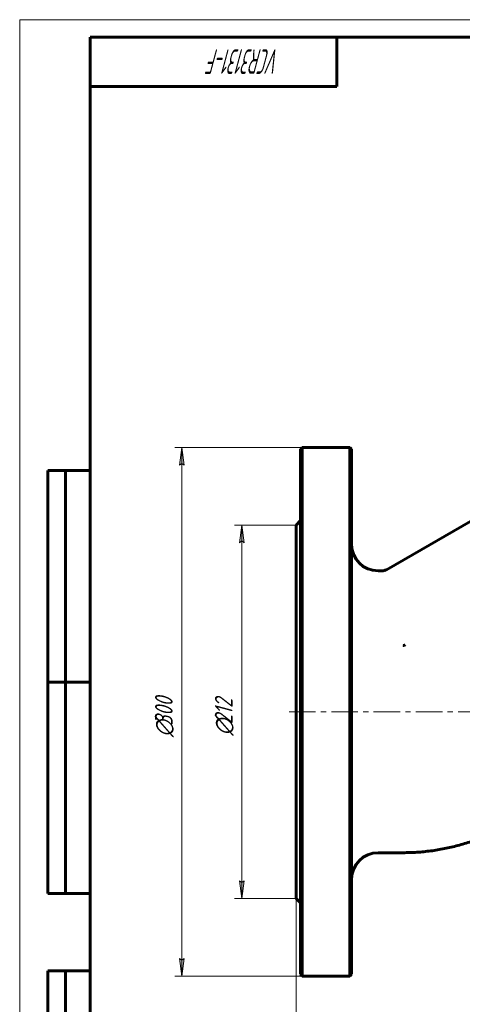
# Model space of a CAD drawing. Header units: millimetres. Extents: x 0 to 594, y 0 to 420.
# Tile 2 of 4: x 0 to 126, y 141 to 420. Entities that reach past the tile are written whole.
import ezdxf

# ---------------------------------------------------------------- set-up
doc = ezdxf.new("R2010")
doc.units = ezdxf.units.MM
for name, pattern in [('K5LT_AXLED', [12, 7.5, -1.5, 1.5, -1.5]), ('K5LT_BASIC', [0]), ('K5LT_THIN', [0])]:
    doc.linetypes.add(name, pattern=pattern)
doc.layers.add('Системный слой', color=7, linetype='Continuous')
doc.layers.add('Системный слой (1)', color=7, linetype='Continuous', true_color=0x6c6c6c)
doc.styles.add('KDIMTEXTSTYLE', font='GOST_AU.SHX', dxfattribs={"width": 0.96, "oblique": 15, "height": 5})
doc.styles.add('KTEXTSTYLE', font='GOST_AU.SHX', dxfattribs={"width": 0.56, "height": 5})
doc.dimstyles.new('KDIMSTYLE (0.50)', dxfattribs={"dimtxt": 5, "dimasz": 1, "dimexe": 2, "dimexo": 0, "dimgap": 1, "dimtad": 1, "dimlfac": 2, "dimtxsty": 'KDIMTEXTSTYLE', "dimsah": 1, "dimcen": 0, "dimdle": 1, "dimadec": 0, "dimazin": 0, "dimtfac": 0.667, "dimtmove": 0, "dimatfit": 3, "dimfxl": 1, "dimtvp": 1, "dimtolj": 1, "dimtzin": 0, "dimarcsym": 0})

# ---------------------------------------------------------------- blocks, each defined once
blk = doc.blocks.new('U13')
at = {"layer": 'Системный слой (1)', "color": 143, "linetype": 'K5LT_BASIC', "lineweight": 60, "true_color": 0x33acca}
for p, q in [((78.42, 223.56), (78.42, 276.56)), ((78.42, 170.56), (78.42, 223.56))]:
    blk.add_line(p, q, dxfattribs=at)
blk = doc.blocks.new('U14')
at = {"layer": 'Системный слой (1)', "color": 143, "linetype": 'K5LT_BASIC', "lineweight": 60, "true_color": 0x33acca}
for p, q in [((79.67, 298.06), (79.67, 223.56)), ((79.67, 223.56), (79.67, 149.06))]:
    blk.add_line(p, q, dxfattribs=at)
blk = doc.blocks.new('U16')
at = {"layer": 'Системный слой (1)', "color": 143, "linetype": 'K5LT_BASIC', "lineweight": 60, "true_color": 0x33acca}
for p, q in [((94.17, 223.56), (94.17, 298.06)), ((94.17, 149.06), (94.17, 223.56))]:
    blk.add_line(p, q, dxfattribs=at)
blk = doc.blocks.new('D4')
at = {"layer": 'Системный слой (1)'}
for points in [[(83.42, 111.71), (82.92, 112.37), (83.42, 113.03), (78.42, 112.37)], [(313.42, 111.71), (318.42, 112.37), (313.42, 113.03), (313.92, 112.37)]]:
    blk.add_hatch(color=7, dxfattribs=at).paths.add_polyline_path(points)
at = {"layer": 'Системный слой (1)', "color": 7, "linetype": 'K5LT_THIN', "lineweight": 18, "true_color": 0xffffff}
for p, q in [((78.42, 170.56), (78.42, 110.37)), ((318.42, 170.56), (318.42, 110.37)), ((78.42, 112.37), (83.42, 113.03)), ((83.42, 111.71), (78.42, 112.37)), ((83.42, 113.03), (82.92, 112.37)), ((82.92, 112.37), (83.42, 111.71)), ((313.92, 112.37), (313.42, 113.03)), ((313.42, 113.03), (318.42, 112.37)), ((318.42, 112.37), (313.42, 111.71)), ((313.42, 111.71), (313.92, 112.37))]:
    blk.add_line(p, q, dxfattribs=at)
blk.add_wipeout([(192.82, 113.37), (192.82, 120.75), (203.58, 120.75), (203.58, 113.37)]).dxf.layer = 'Системный слой (1)'
blk.add_line((78.42, 112.37), (318.42, 112.37), dxfattribs=at)
at = {"layer": 'Системный слой (1)', "color": 7, "insert": (192.82, 119.96), "char_height": 5, "attachment_point": 1, "style": 'KTEXTSTYLE'}
blk.add_mtext('\\H5.0;\\W1.000;\\Q15;\\Q15;\\W0.960;480', dxfattribs=at)
blk = doc.blocks.new('KDIMARROW_01')
at = {"layer": 'Системный слой'}
blk.add_hatch(color=0, dxfattribs=at).paths.add_polyline_path([(-5, -0.66), (0, 0), (-5, 0.66), (-4.5, 0)])
at = {"layer": 'Системный слой', "color": 0, "linetype": 'K5LT_THIN', "lineweight": 18}
for p, q in [((-4.5, 0), (-5, 0.66)), ((-5, 0.66), (0, 0)), ((0, 0), (-5, -0.66)), ((-5, -0.66), (-4.5, 0))]:
    blk.add_line(p, q, dxfattribs=at)
at = {"layer": 'Системный слой (1)', "color": 0, "linetype": 'K5LT_THIN', "lineweight": 18}
blk.add_line((190.55, 223.56), (190.05, 223.56), dxfattribs=at)
blk = doc.blocks.new('D5')
at = {"layer": 'Системный слой (1)'}
for points in [[(63.65, 271.56), (62.99, 276.56), (62.33, 271.56), (62.99, 272.06)], [(62.99, 170.56), (63.65, 175.56), (62.99, 175.06), (62.33, 175.56)]]:
    blk.add_hatch(color=7, dxfattribs=at).paths.add_polyline_path(points)
at = {"layer": 'Системный слой (1)', "color": 7, "linetype": 'K5LT_THIN', "lineweight": 18, "true_color": 0xffffff}
for p, q in [((78.42, 276.56), (60.99, 276.56)), ((62.33, 271.56), (62.99, 276.56)), ((62.99, 276.56), (63.65, 271.56)), ((62.99, 272.06), (62.33, 271.56)), ((63.65, 271.56), (62.99, 272.06)), ((62.99, 170.56), (62.33, 175.56)), ((62.33, 175.56), (62.99, 175.06)), ((62.99, 175.06), (63.65, 175.56)), ((63.65, 175.56), (62.99, 170.56)), ((78.42, 170.56), (60.99, 170.56))]:
    blk.add_line(p, q, dxfattribs=at)
blk.add_wipeout([(61.99, 216.77), (54.61, 216.77), (54.61, 229.82), (61.99, 229.82)]).dxf.layer = 'Системный слой (1)'
blk.add_line((62.99, 170.56), (62.99, 276.56), dxfattribs=at)
at = {"layer": 'Системный слой (1)', "color": 7, "char_height": 5, "attachment_point": 1, "rotation": 90, "style": 'KTEXTSTYLE'}
for s, insert in [('\\H5.0;\\W1.000;\\Q15;\\Q15;\\W0.960;212', (55.4, 220.07)), ('\\H5.0;\\W1.000;\\Q15;\\Q15;\\W0.960;∅', (55.4, 216.77))]:
    blk.add_mtext(s, dxfattribs=dict(at, insert=insert))
blk = doc.blocks.new('D6')
at = {"layer": 'Системный слой (1)'}
for points in [[(46.65, 293.56), (45.99, 298.56), (45.33, 293.56), (45.99, 294.06)], [(45.99, 148.56), (46.65, 153.56), (45.99, 153.06), (45.33, 153.56)]]:
    blk.add_hatch(color=7, dxfattribs=at).paths.add_polyline_path(points)
at = {"layer": 'Системный слой (1)', "color": 7, "linetype": 'K5LT_THIN', "lineweight": 18, "true_color": 0xffffff}
for p, q in [((86.92, 298.56), (43.99, 298.56)), ((45.33, 293.56), (45.99, 298.56)), ((45.99, 298.56), (46.65, 293.56)), ((45.99, 294.06), (45.33, 293.56)), ((46.65, 293.56), (45.99, 294.06)), ((45.99, 148.56), (45.33, 153.56)), ((45.33, 153.56), (45.99, 153.06)), ((45.99, 153.06), (46.65, 153.56)), ((46.65, 153.56), (45.99, 148.56)), ((86.92, 148.56), (43.99, 148.56))]:
    blk.add_line(p, q, dxfattribs=at)
blk.add_wipeout([(44.99, 216.37), (37.61, 216.37), (37.61, 230.18), (44.99, 230.18)]).dxf.layer = 'Системный слой (1)'
blk.add_line((45.99, 298.56), (45.99, 148.56), dxfattribs=at)
at = {"layer": 'Системный слой (1)', "color": 7, "char_height": 5, "attachment_point": 1, "rotation": 90, "style": 'KTEXTSTYLE'}
for s, insert in [('\\H5.0;\\W1.000;\\Q15;\\Q15;\\W0.960;300', (38.4, 219.68)), ('\\H5.0;\\W1.000;\\Q15;\\Q15;\\W0.960;∅', (38.4, 216.37))]:
    blk.add_mtext(s, dxfattribs=dict(at, insert=insert))
blk = doc.blocks.new('U27')
at = {"color": 7, "linetype": 'K5LT_THIN', "lineweight": 18, "true_color": 0xffffff}
for p, q in [((0, 0), (0, 420)), ((0, 420), (594, 420))]:
    blk.add_line(p, q, dxfattribs=at)
at = {"color": 143, "linetype": 'K5LT_BASIC', "lineweight": 60, "true_color": 0x33acca}
for p, q in [((20, 5), (20, 415)), ((20, 415), (589, 415)), ((90, 415), (90, 401)), ((90, 401), (20, 401)), ((8, 172), (8, 292)), ((20, 292), (8, 292)), ((13, 172), (13, 292)), ((20, 232), (8, 232)), ((20, 172), (8, 172)), ((8, 5), (8, 150)), ((20, 150), (8, 150)), ((13, 5), (13, 150))]:
    blk.add_line(p, q, dxfattribs=at)
at = {"color": 7, "insert": (73.87, 404.64), "char_height": 7, "attachment_point": 1, "rotation": 180, "style": 'KTEXTSTYLE'}
blk.add_mtext('\\H5.0;\\W1.000;\\Q15;\\Q15;\\W0.560;\\H7.00;VCR3131-F', dxfattribs=at)

msp = doc.modelspace()

# ---------------------------------------------------------------- linework, layer by layer
at = {"layer": 'Системный слой (1)', "color": 143, "linetype": 'K5LT_BASIC', "lineweight": 60, "true_color": 0x33acca}
for p, q in [((79.6739, 298.063), (80.1739, 298.563)), ((80.1739, 223.563), (80.1739, 298.563)), ((93.6739, 298.563), (80.1739, 298.563)), ((94.1739, 298.063), (93.6739, 298.563)), ((93.6739, 298.563), (93.6739, 223.563)), ((104.036, 263.8979), (139.9843, 284.6526)), ((78.4239, 276.563), (79.6739, 277.813)), ((101.6739, 263.563), (102.7861, 263.563)), ((80.1739, 148.563), (80.1739, 223.563)), ((93.6739, 223.563), (93.6739, 148.563)), ((101.6739, 183.563), (108.8149, 183.563)), ((78.4239, 170.563), (79.6739, 169.313)), ((79.6739, 149.063), (80.1739, 148.563)), ((93.6739, 148.563), (80.1739, 148.563)), ((94.1739, 149.063), (93.6739, 148.563))]:
    msp.add_line(p, q, dxfattribs=at)
at = {"layer": 'Системный слой (1)', "color": 30, "linetype": 'K5LT_AXLED', "lineweight": 18, "true_color": 0xff8000}
msp.add_line((76.4239, 223.563), (312.5489, 223.563), dxfattribs=at)
at = {"layer": 'Системный слой (1)', "color": 143, "linetype": 'K5LT_BASIC', "lineweight": 60, "true_color": 0x33acca}
for centre, start, end in [((101.6739, 271.063), 180, 270), ((101.6739, 176.063), 90, 180)]:
    msp.add_arc(centre, 7.5, start, end, dxfattribs=at)
for points, knots in [([(102.7861, 263.5626), (102.7861, 263.5626), (102.7862, 263.5626), (102.7865, 263.5626), (102.7867, 263.5626), (102.7874, 263.5626), (102.7878, 263.5626), (102.789, 263.5626), (102.7897, 263.5626), (102.7919, 263.5626), (102.7933, 263.5626), (102.7977, 263.5626), (102.8006, 263.5626), (102.8091, 263.5627), (102.8148, 263.5627), (102.8317, 263.563), (102.8428, 263.5632), (102.8759, 263.5641), (102.8979, 263.565), (102.9629, 263.5685), (103.006, 263.572), (103.1333, 263.5856), (103.2172, 263.5989), (103.3856, 263.6344), (103.4701, 263.6568), (103.6363, 263.7103), (103.718, 263.7414), (103.8794, 263.8126), (103.959, 263.853), (104.0362, 263.8976)], [0.00143882, 0.00143882, 0.00143882, 0.00143882, 0.00443021, 0.00443021, 0.01566268, 0.01566268, 0.03586021, 0.03586021, 0.07172042, 0.07172042, 0.14117341, 0.14117341, 0.2800794, 0.2800794, 0.55335654, 0.55335654, 1.09084115, 1.09084115, 2.14767103, 2.14767103, 4.22505214, 4.22505214, 8.30725724, 8.30725724, 12.50697383, 12.50697383, 16.70669041, 16.70669041, 20.99610961, 20.99610961, 20.99610961, 20.99610961]), ([(109.4031, 242.5441), (109.4023, 242.5437), (109.4014, 242.5434), (109.3318, 242.5123), (109.2613, 242.4857), (109.164, 242.4553), (109.1384, 242.4479), (109.0397, 242.4216), (108.9658, 242.4066), (108.8669, 242.3924), (108.8423, 242.3894), (108.8168, 242.3867), (108.8159, 242.3866), (108.8149, 242.3865)], [-0.000571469, -0.000571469, -0.000571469, -0.000571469, 0, 0, 0.045251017, 0.045251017, 0.0612722, 0.0612722, 0.106549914, 0.106549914, 0.121407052, 0.121407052, 0.12197852, 0.12197852, 0.12197852, 0.12197852])]:
    msp.add_open_spline(points, degree=3, knots=knots, dxfattribs=at)
msp.add_rational_spline([(138.8149, 191.6015), (124.8919, 183.563), (108.8149, 183.563)], [0.886554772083, 0.856346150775, 0.886554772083], degree=2, dxfattribs=at)

# ---------------------------------------------------------------- block references
at = {"layer": 'Системный слой (1)'}
for name in ['U14', 'U16', 'U13']:
    msp.add_blockref(name, (0, 0), dxfattribs=at)

# ---------------------------------------------------------------- next in the draw order: dimensions: what is measured, and where the dimension line sits
at = {"layer": 'Системный слой (1)', "color": 7}
dim = msp.add_linear_dim(base=(78.4239, 112.372), p1=(318.4239, 170.563), p2=(78.4239, 170.563), dimstyle='KDIMSTYLE (0.50)', override={"dimexo": 0, "dimpost": '\\H5.0;\\W0.960;\\Q15;<>', "dimblk1": 'KDIMARROW_01', "dimblk2": 'KDIMARROW_01', "dimse1": 0, "dimse2": 0, "dimclrt": 7, "dimtol": 1, "dimtp": 0, "dimtm": 0, "dimtdec": 5, "dimtolj": 1}, dxfattribs=at)
dim.commit()
dim.dimension.update_dxf_attribs({"geometry": 'D4', "text_midpoint": (198.4239, 112.372), "dimtype": 160})

# ---------------------------------------------------------------- next in the draw order: dimensions: what is measured, and where the dimension line sits
dim = msp.add_linear_dim(base=(62.987, 170.563), p1=(78.4239, 276.563), p2=(78.4239, 170.563), angle=90, dimstyle='KDIMSTYLE (0.50)', override={"dimexo": 0, "dimpost": '\\H5.0;\\W0.960;\\Q15;∅<>', "dimblk1": 'KDIMARROW_01', "dimblk2": 'KDIMARROW_01', "dimse1": 0, "dimse2": 0, "dimclrt": 7, "dimtol": 1, "dimtp": 0, "dimtm": 0, "dimtdec": 5, "dimtolj": 1}, dxfattribs=at)
dim.commit()
dim.dimension.update_dxf_attribs({"geometry": 'D5', "text_midpoint": (62.987, 223.563), "dimtype": 160})

# ---------------------------------------------------------------- next in the draw order: dimensions: what is measured, and where the dimension line sits
dim = msp.add_linear_dim(base=(45.987, 298.563), p1=(86.9239, 148.563), p2=(86.9239, 298.563), angle=90, dimstyle='KDIMSTYLE (0.50)', override={"dimexo": 0, "dimpost": '\\H5.0;\\W0.960;\\Q15;∅<>', "dimblk1": 'KDIMARROW_01', "dimblk2": 'KDIMARROW_01', "dimse1": 0, "dimse2": 0, "dimclrt": 7, "dimtol": 1, "dimtp": 0, "dimtm": 0, "dimtdec": 5, "dimtolj": 1}, dxfattribs=at)
dim.commit()
dim.dimension.update_dxf_attribs({"geometry": 'D6', "text_midpoint": (45.987, 223.563), "dimtype": 160})

# ---------------------------------------------------------------- next in the draw order: block references
msp.add_blockref('U27', (0, 0))

doc.saveas('drawing.dxf')
